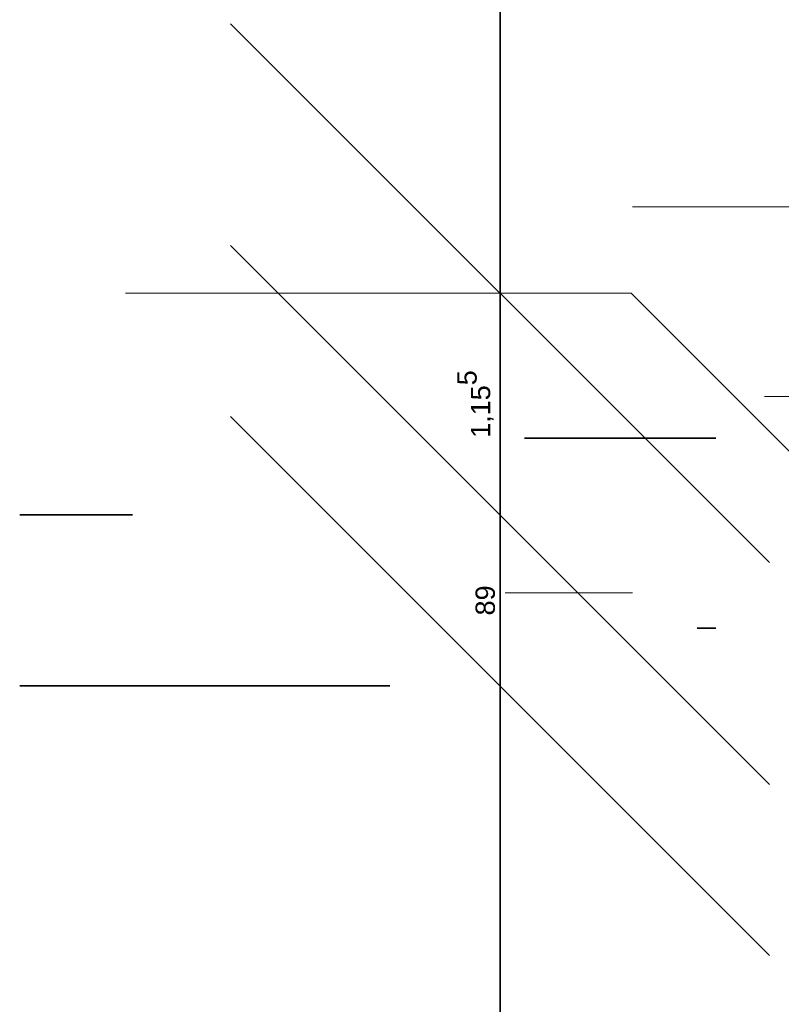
# Model space of a CAD drawing. Header units: metres. Extents: x -3716 to 31, y -1854 to 706.
# Tile 95 of 237: x -2015 to -1966, y 518 to 582. Entities that reach past the tile are written whole.
import ezdxf

# ---------------------------------------------------------------- set-up
doc = ezdxf.new("R2010")
doc.units = ezdxf.units.M
doc.header["$LTSCALE"] = 1.25
doc.header["$PDMODE"] = 1
doc.header["$PDSIZE"] = -2
doc.layers.get('0').update_dxf_attribs({"lineweight": 25})
doc.layers.add('30 -35 Decken- 0 Decken', color=7, linetype='Continuous', lineweight=35, true_color=0x00ee00)
doc.layers.add('Keine', color=7, linetype='Continuous', lineweight=9)
doc.styles.add('Arial', font='arial.ttf')
doc.dimstyles.new('SIA_DIN1356', dxfattribs={"dimtxt": 1.258608, "dimasz": 2.80603, "dimexe": 2.5, "dimexo": 3.75, "dimgap": 0.625, "dimtad": 1, "dimdec": 3, "dimtxsty": 'Arial', "dimblk": 'VW_SLASH-1', "dimblk1": 'VW_SLASH-1', "dimblk2": 'VW_SLASH-1', "dimcen": 0, "dimdle": 2.5, "dimadec": 3, "dimazin": 0, "dimtfac": 1, "dimtdec": 3, "dimtix": 1, "dimtmove": 0, "dimatfit": 0, "dimldrblk": 'VW_FILLEDARROW-1', "dimfxl": 1, "dimfrac": 2, "dimtolj": 1, "dimarcsym": 0})

# ---------------------------------------------------------------- blocks, each defined once
blk = doc.blocks.new('VW_SLASH-1')
at = {"color": 0, "linetype": 'ByBlock', "lineweight": -2, "transparency": 16777216}
blk.add_line((0.8909, 0), (-1, 0), dxfattribs=at)
at = {"color": 0, "lineweight": 20, "transparency": 16777216, "flags": 128}
blk.add_lwpolyline([(0.5001, 0.5001), (-0.5001, -0.5001)], dxfattribs=at)
blk = doc.blocks.new('*D1002')
at = {"layer": '30 -35 Decken- 0 Decken', "color": 0, "linetype": 'Continuous', "lineweight": -2}
for p, q in [((-100.2743, 16.549), (-100.2743, 19.3551)), ((-100.2743, 12.538), (-100.2743, 13.743)), ((-97.1041, 13.743), (-97.7743, 13.743)), ((-103.771, 12.538), (-102.7743, 12.538)), ((-100.2743, 9.732), (-100.2743, 6.9259))]:
    blk.add_line(p, q, dxfattribs=at)
at = {"layer": 'Defpoints', "color": 0}
for p in [(-100.8541, 13.743), (-100.2743, 13.743), (-100.021, 12.538)]:
    blk.add_point(p, dxfattribs=at)
at = {"layer": '30 -35 Decken- 0 Decken', "color": 0, "lineweight": -2, "xscale": 2.8060302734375, "yscale": 2.8060302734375, "zscale": 2.8060302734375}
for p, rotation in [((-100.2743, 13.743), 270), ((-100.2743, 12.538), 90)]:
    blk.add_blockref('VW_SLASH-1', p, dxfattribs=dict(at, rotation=rotation))
at = {"layer": '30 -35 Decken- 0 Decken', "color": 0, "lineweight": 9, "insert": (-100.4015, 13.1405), "char_height": 0.100689, "attachment_point": 5, "rotation": 90, "style": 'Arial'}
blk.add_mtext('\\A1;1,20\\S5^ ;', dxfattribs=at)
blk = doc.blocks.new('VW_FILLEDARROW-1')
at = {"linetype": 'Continuous', "lineweight": 0, "transparency": 16777216}
blk.add_hatch(color=0, dxfattribs=at).paths.add_polyline_path([(-1.4144, 0.379), (0, 0), (-1.4144, -0.379)])
at = {"color": 0, "lineweight": 5, "transparency": 16777216, "flags": 128}
blk.add_lwpolyline([(-1.4144, 0.379), (0, 0), (-1.4144, -0.379)], close=True, dxfattribs=at)
blk = doc.blocks.new('*D1003')
at = {"layer": '30 -35 Decken- 0 Decken', "color": 0, "linetype": 'Continuous', "lineweight": -2}
for p, q in [((-100.2743, 15.344), (-100.2743, 18.1501)), ((-103.771, 12.538), (-102.7743, 12.538)), ((-100.2743, 11.548), (-100.2743, 12.538)), ((-102.871, 11.548), (-102.7743, 11.548)), ((-100.2743, 8.742), (-100.2743, 5.9359))]:
    blk.add_line(p, q, dxfattribs=at)
at = {"layer": 'Defpoints', "color": 0}
for p in [(-100.2743, 12.538), (-100.021, 12.538), (-99.121, 11.548)]:
    blk.add_point(p, dxfattribs=at)
at = {"layer": '30 -35 Decken- 0 Decken', "color": 0, "lineweight": -2, "xscale": 2.8060302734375, "yscale": 2.8060302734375, "zscale": 2.8060302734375}
for p, rotation in [((-100.2743, 12.538), 270), ((-100.2743, 11.548), 90)]:
    blk.add_blockref('VW_SLASH-1', p, dxfattribs=dict(at, rotation=rotation))
at = {"layer": '30 -35 Decken- 0 Decken', "color": 0, "lineweight": 9, "insert": (-100.3757, 12.043), "char_height": 0.10069, "attachment_point": 5, "rotation": 90, "style": 'Arial'}
blk.add_mtext('\\A1;99', dxfattribs=at)
blk = doc.blocks.new('*D1059')
at = {"layer": '30 -35 Decken- 0 Decken', "color": 0, "linetype": 'Continuous', "lineweight": -2}
for p, q in [((-97.215, 12.755), (-101.627, 12.755)), ((-100.021, 9.538), (-100.021, 10.255)), ((-98.821, 9.538), (-98.821, 10.255))]:
    blk.add_line(p, q, dxfattribs=at)
at = {"layer": 'Defpoints', "color": 0}
for p in [(-100.021, 13.288), (-98.821, 13.288), (-98.821, 12.755)]:
    blk.add_point(p, dxfattribs=at)
at = {"layer": '30 -35 Decken- 0 Decken', "color": 0, "lineweight": -2, "xscale": 2.8060302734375, "yscale": 2.8060302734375, "zscale": 2.8060302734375, "rotation": 180}
blk.add_blockref('VW_SLASH-1', (-100.021, 12.755), dxfattribs=at)
at = {"layer": '30 -35 Decken- 0 Decken', "color": 0, "lineweight": -2, "xscale": 2.8060302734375, "yscale": 2.8060302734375, "zscale": 2.8060302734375}
blk.add_blockref('VW_SLASH-1', (-98.821, 12.755), dxfattribs=at)
at = {"layer": '30 -35 Decken- 0 Decken', "color": 0, "lineweight": 9, "insert": (-99.2054, 12.8861), "char_height": 0.10069, "attachment_point": 5, "style": 'Arial'}
blk.add_mtext('\\A1;1,20', dxfattribs=at)
blk = doc.blocks.new('*D1061')
at = {"layer": '30 -35 Decken- 0 Decken', "color": 0, "linetype": 'Continuous', "lineweight": -2}
for p, q in [((-100.708, 16.549), (-100.708, 19.3551)), ((-102.271, 13.743), (-103.208, 13.743)), ((-100.708, 11.733), (-100.708, 13.743)), ((-103.871, 11.733), (-103.208, 11.733)), ((-100.708, 8.927), (-100.708, 6.1209))]:
    blk.add_line(p, q, dxfattribs=at)
at = {"layer": 'Defpoints', "color": 0}
for p in [(-100.708, 13.743), (-98.521, 13.743), (-100.121, 11.733)]:
    blk.add_point(p, dxfattribs=at)
at = {"layer": '30 -35 Decken- 0 Decken', "color": 0, "lineweight": -2, "xscale": 2.8060302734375, "yscale": 2.8060302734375, "zscale": 2.8060302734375}
for p, rotation in [((-100.708, 13.743), 270), ((-100.708, 11.733), 90)]:
    blk.add_blockref('VW_SLASH-1', p, dxfattribs=dict(at, rotation=rotation))
at = {"layer": '30 -35 Decken- 0 Decken', "color": 0, "lineweight": 9, "insert": (-100.8185, 12.738), "char_height": 0.10069, "attachment_point": 5, "rotation": 90, "style": 'Arial'}
blk.add_mtext('\\A1;2,01', dxfattribs=at)
blk = doc.blocks.new('*D1069')
at = {"layer": '30 -35 Decken- 0 Decken', "color": 0, "linetype": 'Continuous', "lineweight": -2}
for p, q in [((-103.898, 16.099), (-103.898, 18.9051)), ((-103.898, 12.138), (-103.898, 13.293)), ((-100.3577, 13.293), (-101.398, 13.293)), ((-105.811, 12.138), (-106.398, 12.138)), ((-103.898, 9.332), (-103.898, 6.5259))]:
    blk.add_line(p, q, dxfattribs=at)
at = {"layer": 'Defpoints', "color": 0}
for p in [(-104.1077, 13.293), (-103.898, 13.293), (-102.061, 12.138)]:
    blk.add_point(p, dxfattribs=at)
at = {"layer": '30 -35 Decken- 0 Decken', "color": 0, "lineweight": -2, "xscale": 2.8060302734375, "yscale": 2.8060302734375, "zscale": 2.8060302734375}
for p, rotation in [((-103.898, 13.293), 270), ((-103.898, 12.138), 90)]:
    blk.add_blockref('VW_SLASH-1', p, dxfattribs=dict(at, rotation=rotation))
at = {"layer": '30 -35 Decken- 0 Decken', "color": 0, "lineweight": 9, "insert": (-104.0252, 12.7155), "char_height": 0.100689, "attachment_point": 5, "rotation": 90, "style": 'Arial'}
blk.add_mtext('\\A1;1,15\\S5^ ;', dxfattribs=at)
blk = doc.blocks.new('*D1070')
at = {"layer": '30 -35 Decken- 0 Decken', "color": 0, "linetype": 'Continuous', "lineweight": -2}
for p, q in [((-103.898, 14.944), (-103.898, 17.7501)), ((-105.811, 12.138), (-106.398, 12.138)), ((-103.898, 11.248), (-103.898, 12.138)), ((-104.471, 11.248), (-106.398, 11.248)), ((-103.898, 8.442), (-103.898, 5.6359))]:
    blk.add_line(p, q, dxfattribs=at)
at = {"layer": 'Defpoints', "color": 0}
for p in [(-103.898, 12.138), (-102.061, 12.138), (-100.721, 11.248)]:
    blk.add_point(p, dxfattribs=at)
at = {"layer": '30 -35 Decken- 0 Decken', "color": 0, "lineweight": -2, "xscale": 2.8060302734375, "yscale": 2.8060302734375, "zscale": 2.8060302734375}
for p, rotation in [((-103.898, 12.138), 270), ((-103.898, 11.248), 90)]:
    blk.add_blockref('VW_SLASH-1', p, dxfattribs=dict(at, rotation=rotation))
at = {"layer": '30 -35 Decken- 0 Decken', "color": 0, "lineweight": 9, "insert": (-103.9744, 11.693), "char_height": 0.10069, "attachment_point": 5, "rotation": 90, "style": 'Arial'}
blk.add_mtext('\\A1;89', dxfattribs=at)
blk = doc.blocks.new('Gruppe-667')
at = {"layer": '30 -35 Decken- 0 Decken', "color": 7, "linetype": 'Continuous', "lineweight": 9}
for base, p1, p2, text, picture, middle in [((-100.27432972, 13.743), (-100.02099996, 12.538), (-100.85405836, 13.743), '1,20\\S5^ ;', '*D1002', (-100.40152436, 13.1405)), ((-100.27432972, 12.538), (-99.12099996, 11.548), (-100.02099996, 12.538), '99', '*D1003', (-100.37573128, 12.043))]:
    dim = blk.add_linear_dim(base=base, p1=p1, p2=p2, angle=270, text=text, dimstyle='SIA_DIN1356', override={"dimtxt": 0.100689, "dimgap": 0.05, "dimdec": 8, "dimpost": '<>', "dimtxsty": 'Arial', "dimtmove": 2}, dxfattribs=at)
    dim.commit()
    dim.dimension.update_dxf_attribs({"geometry": picture, "text_midpoint": middle})
blk = doc.blocks.new('_FU_2D LP6 (3D)')
at = {"layer": '30 -35 Decken- 0 Decken', "color": 7}
blk.add_blockref('Gruppe-667', (0, 0), dxfattribs=at)
at = {"layer": '30 -35 Decken- 0 Decken', "color": 7, "linetype": 'Continuous', "lineweight": 9}
dim = blk.add_linear_dim(base=(-100.70798855, 13.743), p1=(-100.12099996, 11.733), p2=(-98.52099996, 13.743), angle=270, text='2,01', dimstyle='SIA_DIN1356', override={"dimtxt": 0.100689, "dimgap": 0.05, "dimdec": 8, "dimpost": '<>', "dimtxsty": 'Arial', "dimtmove": 2}, dxfattribs=at)
dim.commit()
dim.dimension.update_dxf_attribs({"geometry": '*D1061', "text_midpoint": (-100.81845209, 12.738)})
dim = blk.add_linear_dim(base=(-98.82099996, 12.755), p1=(-100.02099996, 13.288), p2=(-98.82099996, 13.288), text='1,20', dimstyle='SIA_DIN1356', override={"dimtxt": 0.100689, "dimgap": 0.05, "dimdec": 8, "dimpost": '<>', "dimtxsty": 'Arial', "dimtmove": 2}, dxfattribs=at)
dim.commit()
dim.dimension.update_dxf_attribs({"geometry": '*D1059', "text_midpoint": (-99.20539199, 12.88613889), "dimtype": 160})
blk = doc.blocks.new('Gruppe-718')
at = {"layer": '30 -35 Decken- 0 Decken', "color": 7, "linetype": 'Continuous', "lineweight": 9}
for base, p1, p2, text, override, picture, middle in [((-103.89802934, 13.293), (-102.06099996, 12.138), (-104.10774979, 13.293), '1,15\\S5^ ;', {"dimtxt": 0.100689, "dimgap": 0.05, "dimdec": 8, "dimpost": '<>', "dimtxsty": 'Arial', "dimtmove": 2}, '*D1069', (-104.02522398, 12.7155)), ((-103.89802934, 12.138), (-100.72099996, 11.248), (-102.06099996, 12.138), '89', {"dimtxt": 0.100689, "dimgap": 0.025, "dimdec": 8, "dimpost": '<>', "dimtxsty": 'Arial', "dimtmove": 2}, '*D1070', (-103.9744309, 11.693))]:
    dim = blk.add_linear_dim(base=base, p1=p1, p2=p2, angle=270, text=text, dimstyle='SIA_DIN1356', override=override, dxfattribs=at)
    dim.commit()
    dim.dimension.update_dxf_attribs({"geometry": picture, "text_midpoint": middle})
blk = doc.blocks.new('Gruppe-721')
at = {"layer": '30 -35 Decken- 0 Decken', "color": 7, "linetype": 'Continuous', "lineweight": 9}
for p, q in [((-103.216, 13.293), (-105.8466, 13.293)), ((-102.061, 12.138), (-103.216, 13.293))]:
    blk.add_line(p, q, dxfattribs=at)
at = {"layer": '30 -35 Decken- 0 Decken', "color": 7}
blk.add_blockref('Gruppe-718', (0, 0), dxfattribs=at)
blk = doc.blocks.new('_Feinplanum 2D-3 (3D)')
at = {"layer": '30 -35 Decken- 0 Decken', "color": 7}
blk.add_blockref('Gruppe-721', (0, 0), dxfattribs=at)

msp = doc.modelspace()

# ---------------------------------------------------------------- block references
at = {"layer": 'Keine', "color": 1, "xscale": 12.5, "yscale": 12.5, "zscale": 12.5}
msp.add_blockref('_FU_2D LP6 (3D)', (-685.453, 398.181), dxfattribs=at)

# ---------------------------------------------------------------- next in the draw order: block references
msp.add_blockref('_Feinplanum 2D-3 (3D)', (-685.453, 398.181), dxfattribs=at)

doc.saveas('drawing.dxf')
